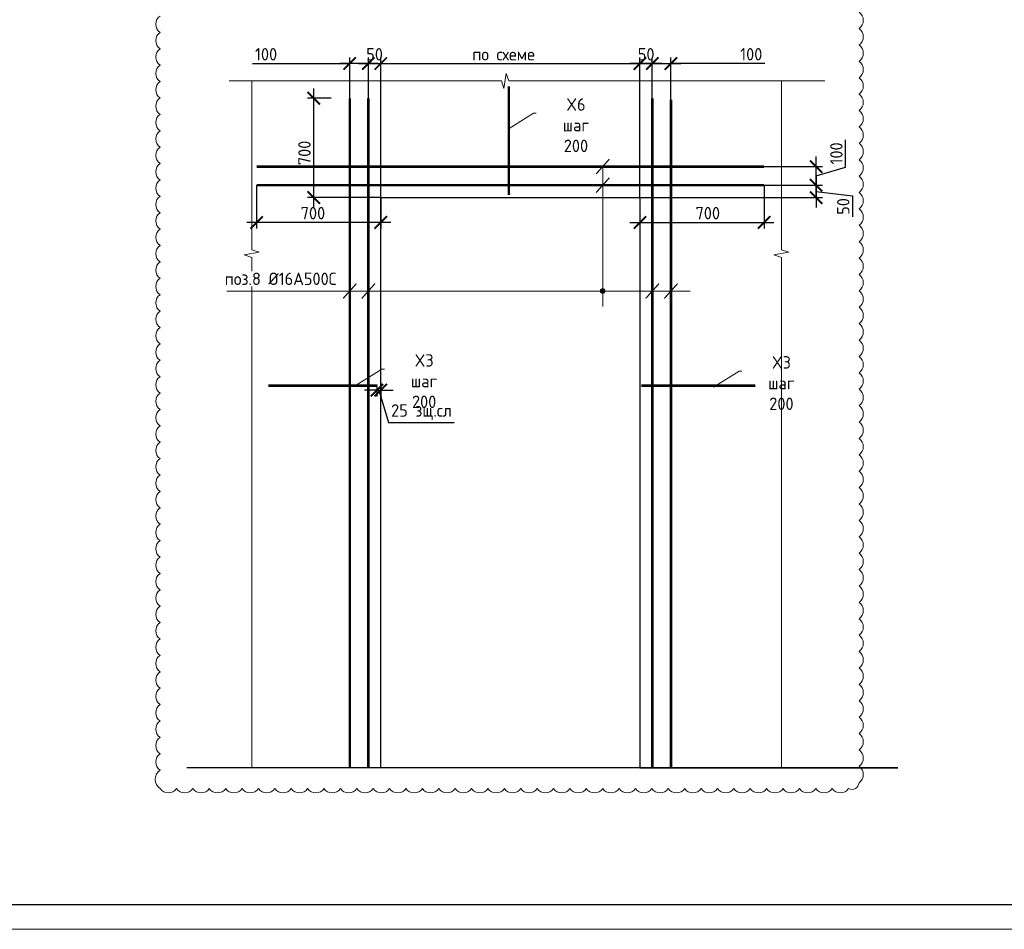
# Model space of a CAD drawing. Header units: millimetres. Extents: x 376598 to 1249954, y -318491 to -22134.
# Tile 162 of 256: x 620098 to 639929, y -168790 to -150471. Entities that reach past the tile are written whole.
import ezdxf
from ezdxf import colors
from ezdxf.entities.mleader import LeaderData, LeaderLine
from ezdxf.math import Vec2, Vec3

# ---------------------------------------------------------------- set-up
doc = ezdxf.new("R2010")
doc.units = ezdxf.units.MM
for name, color, linetype, lineweight in [('Арматура', 152, 'Continuous', 40), ('Выноски', 20, 'Continuous', 20), ('подоснова', 151, 'Continuous', 5), ('размер', 1, 'Continuous', 25), ('РАЗМЕРЫ', 1, 'Continuous', 9), ('ТОНКИЕ', 7, 'Continuous', 9)]:
    doc.layers.add(name, color=color, linetype=linetype, lineweight=lineweight)
doc.layers.add('ТОЛСТЫЕ_ОСНОВНЫЕ', color=6, linetype='Continuous')
doc.styles.add('GOST-2.304_Type-B', font='GOST_Common.ttf')
doc.dimstyles.new('5х', dxfattribs={"dimscale": 100, "dimtxt": 2.5, "dimasz": 2.5, "dimexe": 1.25, "dimexo": 0, "dimtad": 1, "dimdec": 0, "dimlfac": 0.2, "dimtxsty": 'GOST-2.304_Type-B', "dimblk": 'ARCHTICK', "dimcen": 2.5, "dimdle": 2, "dimadec": 0, "dimazin": 2, "dimtfac": 0.75, "dimtdec": 0, "dimtmove": 1, "dimatfit": 3, "dimfxl": 1, "dimtolj": 1, "dimarcsym": 1})
doc.dimstyles.new('СПДС', dxfattribs={"dimscale": 100, "dimtxt": 2.5, "dimasz": 2.5, "dimexe": 1.25, "dimexo": 0, "dimtad": 1, "dimdec": 0, "dimtxsty": 'GOST-2.304_Type-B', "dimblk": 'ARCHTICK', "dimcen": 2.5, "dimdle": 2, "dimadec": 0, "dimazin": 2, "dimtfac": 0.75, "dimtdec": 0, "dimtmove": 1, "dimatfit": 3, "dimfxl": 1, "dimtolj": 1, "dimarcsym": 1})

# ---------------------------------------------------------------- blocks, each defined once
blk = doc.blocks.new('*U2962')
at = {"layer": 'ТОЛСТЫЕ_ОСНОВНЫЕ', "color": 6}
blk.add_lwpolyline([(20, 5), (836, 5), (836, 589), (20, 589)], close=True, dxfattribs=at)
at = {"layer": 'ТОНКИЕ'}
blk.add_lwpolyline([(0, 0), (841, 0), (841, 594), (0, 594)], close=True, dxfattribs=at)
blk = doc.blocks.new('_ArchTick')
at = {"color": 0, "linetype": 'ByBlock', "const_width": 0.15}
blk.add_lwpolyline([(-0.5, -0.5), (0.5, 0.5)], dxfattribs=at)
blk = doc.blocks.new('*D3795')
at = {"layer": 'DEFPOINTS', "color": 0, "linetype": 'Continuous', "lineweight": 0, "transparency": 16777216}
for p in [(624871, -153804), (627371, -154054), (624871, -154554)]:
    blk.add_point(p, dxfattribs=at)
at = {"layer": 'РАЗМЕРЫ', "color": 0, "linetype": 'Continuous', "lineweight": -2, "transparency": 16777216}
for p, q in [((624871, -153804), (624871, -154679)), ((627371, -154054), (627371, -154679)), ((627571, -154554), (624671, -154554))]:
    blk.add_line(p, q, dxfattribs=at)
at = {"layer": 'РАЗМЕРЫ', "color": 0, "linetype": 'Continuous', "lineweight": -2, "transparency": 16777216, "xscale": 250, "yscale": 250, "zscale": 250, "rotation": 180}
blk.add_blockref('_ArchTick', (624871, -154554), dxfattribs=at)
at = {"layer": 'РАЗМЕРЫ', "color": 0, "linetype": 'Continuous', "lineweight": -2, "transparency": 16777216, "xscale": 250, "yscale": 250, "zscale": 250}
blk.add_blockref('_ArchTick', (627371, -154554), dxfattribs=at)
at = {"layer": 'РАЗМЕРЫ', "color": 0, "linetype": 'Continuous', "lineweight": 0, "transparency": 16777216, "insert": (626004, -154367), "char_height": 250, "attachment_point": 5, "style": 'GOST-2.304_Type-B'}
blk.add_mtext('\\A1;700', dxfattribs=at)
blk = doc.blocks.new('*D3796')
at = {"layer": 'DEFPOINTS', "color": 0, "linetype": 'Continuous', "lineweight": 0, "transparency": 16777216}
for p in [(635090, -153804), (632590, -154054), (635090, -154554)]:
    blk.add_point(p, dxfattribs=at)
at = {"layer": 'РАЗМЕРЫ', "color": 0, "linetype": 'Continuous', "lineweight": -2, "transparency": 16777216}
for p, q in [((635090, -153804), (635090, -154679)), ((632590, -154054), (632590, -154679)), ((632390, -154554), (635290, -154554))]:
    blk.add_line(p, q, dxfattribs=at)
at = {"layer": 'РАЗМЕРЫ', "color": 0, "linetype": 'Continuous', "lineweight": -2, "transparency": 16777216, "xscale": 250, "yscale": 250, "zscale": 250, "rotation": 180}
blk.add_blockref('_ArchTick', (632590, -154554), dxfattribs=at)
at = {"layer": 'РАЗМЕРЫ', "color": 0, "linetype": 'Continuous', "lineweight": -2, "transparency": 16777216, "xscale": 250, "yscale": 250, "zscale": 250}
blk.add_blockref('_ArchTick', (635090, -154554), dxfattribs=at)
at = {"layer": 'РАЗМЕРЫ', "color": 0, "linetype": 'Continuous', "lineweight": 0, "transparency": 16777216, "insert": (633957, -154367), "char_height": 250, "attachment_point": 5, "style": 'GOST-2.304_Type-B'}
blk.add_mtext('\\A1;700', dxfattribs=at)
blk = doc.blocks.new('*D3797')
at = {"layer": 'DEFPOINTS', "color": 0, "linetype": 'Continuous', "lineweight": 0, "transparency": 16777216}
for p in [(632590, -151354), (632840, -152054), (632590, -154054)]:
    blk.add_point(p, dxfattribs=at)
at = {"layer": 'РАЗМЕРЫ', "color": 0, "linetype": 'Continuous', "lineweight": -2, "transparency": 16777216}
for p, q in [((632590, -154054), (632590, -151229)), ((632840, -152054), (632840, -151229)), ((633040, -151354), (632390, -151354))]:
    blk.add_line(p, q, dxfattribs=at)
at = {"layer": 'РАЗМЕРЫ', "color": 0, "linetype": 'Continuous', "lineweight": -2, "transparency": 16777216, "xscale": 250, "yscale": 250, "zscale": 250, "rotation": 180}
blk.add_blockref('_ArchTick', (632590, -151354), dxfattribs=at)
at = {"layer": 'РАЗМЕРЫ', "color": 0, "linetype": 'Continuous', "lineweight": -2, "transparency": 16777216, "xscale": 250, "yscale": 250, "zscale": 250}
blk.add_blockref('_ArchTick', (632840, -151354), dxfattribs=at)
at = {"layer": 'РАЗМЕРЫ', "color": 0, "linetype": 'Continuous', "lineweight": 0, "transparency": 16777216, "insert": (632715, -151167), "char_height": 250, "attachment_point": 5, "style": 'GOST-2.304_Type-B'}
blk.add_mtext('\\A1;50', dxfattribs=at)
blk = doc.blocks.new('*D3798')
at = {"layer": 'DEFPOINTS', "color": 0, "linetype": 'Continuous', "lineweight": 0, "transparency": 16777216}
for p in [(633215, -151354), (632840, -152054), (633215, -152082)]:
    blk.add_point(p, dxfattribs=at)
at = {"layer": 'РАЗМЕРЫ', "color": 0, "linetype": 'Continuous', "lineweight": -2, "transparency": 16777216}
for p, q in [((632840, -152054), (632840, -151229)), ((633215, -152082), (633215, -151229)), ((632640, -151354), (633415, -151354)), ((635108, -151354), (633215, -151354))]:
    blk.add_line(p, q, dxfattribs=at)
at = {"layer": 'РАЗМЕРЫ', "color": 0, "linetype": 'Continuous', "lineweight": -2, "transparency": 16777216, "xscale": 250, "yscale": 250, "zscale": 250, "rotation": 180}
blk.add_blockref('_ArchTick', (632840, -151354), dxfattribs=at)
at = {"layer": 'РАЗМЕРЫ', "color": 0, "linetype": 'Continuous', "lineweight": -2, "transparency": 16777216, "xscale": 250, "yscale": 250, "zscale": 250}
blk.add_blockref('_ArchTick', (633215, -151354), dxfattribs=at)
at = {"layer": 'РАЗМЕРЫ', "color": 0, "linetype": 'Continuous', "lineweight": 0, "transparency": 16777216, "insert": (634833, -151167), "char_height": 250, "attachment_point": 5, "style": 'GOST-2.304_Type-B'}
blk.add_mtext('\\A1;100', dxfattribs=at)
blk = doc.blocks.new('*D3799')
at = {"layer": 'DEFPOINTS', "color": 0, "linetype": 'Continuous', "lineweight": 0, "transparency": 16777216}
for p in [(627371, -151354), (627121, -152054), (627371, -154054)]:
    blk.add_point(p, dxfattribs=at)
at = {"layer": 'РАЗМЕРЫ', "color": 0, "linetype": 'Continuous', "lineweight": -2, "transparency": 16777216}
for p, q in [((627121, -152054), (627121, -151229)), ((627371, -154054), (627371, -151229)), ((626921, -151354), (627571, -151354))]:
    blk.add_line(p, q, dxfattribs=at)
at = {"layer": 'РАЗМЕРЫ', "color": 0, "linetype": 'Continuous', "lineweight": -2, "transparency": 16777216, "xscale": 250, "yscale": 250, "zscale": 250, "rotation": 180}
blk.add_blockref('_ArchTick', (627121, -151354), dxfattribs=at)
at = {"layer": 'РАЗМЕРЫ', "color": 0, "linetype": 'Continuous', "lineweight": -2, "transparency": 16777216, "xscale": 250, "yscale": 250, "zscale": 250}
blk.add_blockref('_ArchTick', (627371, -151354), dxfattribs=at)
at = {"layer": 'РАЗМЕРЫ', "color": 0, "linetype": 'Continuous', "lineweight": 0, "transparency": 16777216, "insert": (627246, -151167), "char_height": 250, "attachment_point": 5, "style": 'GOST-2.304_Type-B'}
blk.add_mtext('\\A1;50', dxfattribs=at)
blk = doc.blocks.new('*D3800')
at = {"layer": 'DEFPOINTS', "color": 0, "linetype": 'Continuous', "lineweight": 0, "transparency": 16777216}
for p in [(626746, -151354), (626746, -152054), (627121, -152054)]:
    blk.add_point(p, dxfattribs=at)
at = {"layer": 'РАЗМЕРЫ', "color": 0, "linetype": 'Continuous', "lineweight": -2, "transparency": 16777216}
for p, q in [((626746, -152054), (626746, -151229)), ((627121, -152054), (627121, -151229)), ((624786, -151354), (626746, -151354)), ((627321, -151354), (626546, -151354))]:
    blk.add_line(p, q, dxfattribs=at)
at = {"layer": 'РАЗМЕРЫ', "color": 0, "linetype": 'Continuous', "lineweight": -2, "transparency": 16777216, "xscale": 250, "yscale": 250, "zscale": 250, "rotation": 180}
blk.add_blockref('_ArchTick', (626746, -151354), dxfattribs=at)
at = {"layer": 'РАЗМЕРЫ', "color": 0, "linetype": 'Continuous', "lineweight": -2, "transparency": 16777216, "xscale": 250, "yscale": 250, "zscale": 250}
blk.add_blockref('_ArchTick', (627121, -151354), dxfattribs=at)
at = {"layer": 'РАЗМЕРЫ', "color": 0, "linetype": 'Continuous', "lineweight": 0, "transparency": 16777216, "insert": (625061, -151167), "char_height": 250, "attachment_point": 5, "style": 'GOST-2.304_Type-B'}
blk.add_mtext('\\A1;100', dxfattribs=at)
blk = doc.blocks.new('*D3801')
at = {"layer": 'DEFPOINTS', "color": 0, "linetype": 'Continuous', "lineweight": 0, "transparency": 16777216}
for p in [(635090, -153804), (632590, -154054), (636140, -154054)]:
    blk.add_point(p, dxfattribs=at)
at = {"layer": 'РАЗМЕРЫ', "color": 0, "linetype": 'Continuous', "lineweight": -2, "transparency": 16777216}
for p, q in [((636140, -153604), (636140, -154254)), ((635090, -153804), (636265, -153804)), ((632590, -154054), (636265, -154054)), ((636140, -153929), (636873, -154019)), ((636873, -154019), (636873, -154444))]:
    blk.add_line(p, q, dxfattribs=at)
at = {"layer": 'РАЗМЕРЫ', "color": 0, "linetype": 'Continuous', "lineweight": -2, "transparency": 16777216, "xscale": 250, "yscale": 250, "zscale": 250}
for p, rotation in [((636140, -153804), 90), ((636140, -154054), 270)]:
    blk.add_blockref('_ArchTick', p, dxfattribs=dict(at, rotation=rotation))
at = {"layer": 'РАЗМЕРЫ', "color": 0, "linetype": 'Continuous', "lineweight": 0, "transparency": 16777216, "insert": (636686, -154232), "char_height": 250, "attachment_point": 5, "rotation": 90, "style": 'GOST-2.304_Type-B'}
blk.add_mtext('\\A1;50', dxfattribs=at)
blk = doc.blocks.new('*D3802')
at = {"layer": 'DEFPOINTS', "color": 0, "linetype": 'Continuous', "lineweight": 0, "transparency": 16777216}
for p in [(635090, -153429), (636140, -153429), (635090, -153804)]:
    blk.add_point(p, dxfattribs=at)
at = {"layer": 'РАЗМЕРЫ', "color": 0, "linetype": 'Continuous', "lineweight": -2, "transparency": 16777216}
for p, q in [((636734, -153439), (636734, -152889)), ((636140, -154004), (636140, -153229)), ((635090, -153429), (636265, -153429)), ((636140, -153617), (636734, -153439)), ((635090, -153804), (636265, -153804))]:
    blk.add_line(p, q, dxfattribs=at)
at = {"layer": 'РАЗМЕРЫ', "color": 0, "linetype": 'Continuous', "lineweight": -2, "transparency": 16777216, "xscale": 250, "yscale": 250, "zscale": 250}
for p, rotation in [((636140, -153429), 90), ((636140, -153804), 270)]:
    blk.add_blockref('_ArchTick', p, dxfattribs=dict(at, rotation=rotation))
at = {"layer": 'РАЗМЕРЫ', "color": 0, "linetype": 'Continuous', "lineweight": 0, "transparency": 16777216, "insert": (636547, -153164), "char_height": 250, "attachment_point": 5, "rotation": 90, "style": 'GOST-2.304_Type-B'}
blk.add_mtext('\\A1;100', dxfattribs=at)
blk = doc.blocks.new('*D3803')
at = {"layer": 'DEFPOINTS', "color": 0, "linetype": 'Continuous', "lineweight": 0, "transparency": 16777216}
for p in [(632590, -151354), (627371, -153436), (632590, -154054)]:
    blk.add_point(p, dxfattribs=at)
at = {"layer": 'РАЗМЕРЫ', "color": 0, "linetype": 'Continuous', "lineweight": -2, "transparency": 16777216}
for p, q in [((627371, -153436), (627371, -151229)), ((632590, -154054), (632590, -151229)), ((627171, -151354), (632790, -151354))]:
    blk.add_line(p, q, dxfattribs=at)
at = {"layer": 'РАЗМЕРЫ', "color": 0, "linetype": 'Continuous', "lineweight": -2, "transparency": 16777216, "xscale": 250, "yscale": 250, "zscale": 250, "rotation": 180}
blk.add_blockref('_ArchTick', (627371, -151354), dxfattribs=at)
at = {"layer": 'РАЗМЕРЫ', "color": 0, "linetype": 'Continuous', "lineweight": -2, "transparency": 16777216, "xscale": 250, "yscale": 250, "zscale": 250}
blk.add_blockref('_ArchTick', (632590, -151354), dxfattribs=at)
at = {"layer": 'РАЗМЕРЫ', "color": 0, "linetype": 'Continuous', "lineweight": 0, "transparency": 16777216, "insert": (629844, -151167), "char_height": 250, "attachment_point": 5, "style": 'GOST-2.304_Type-B'}
blk.add_mtext('\\A1;по схеме', dxfattribs=at)
blk = doc.blocks.new('*D3804')
at = {"layer": 'DEFPOINTS', "color": 0, "linetype": 'Continuous', "lineweight": 0, "transparency": 16777216}
for p in [(626021, -152054), (626371, -152054), (627371, -154054)]:
    blk.add_point(p, dxfattribs=at)
at = {"layer": 'РАЗМЕРЫ', "color": 0, "linetype": 'Continuous', "lineweight": -2, "transparency": 16777216}
for p, q in [((626021, -154254), (626021, -151854)), ((626371, -152054), (625896, -152054)), ((627371, -154054), (625896, -154054))]:
    blk.add_line(p, q, dxfattribs=at)
at = {"layer": 'РАЗМЕРЫ', "color": 0, "linetype": 'Continuous', "lineweight": -2, "transparency": 16777216, "xscale": 250, "yscale": 250, "zscale": 250}
for p, rotation in [((626021, -152054), 90), ((626021, -154054), 270)]:
    blk.add_blockref('_ArchTick', p, dxfattribs=dict(at, rotation=rotation))
at = {"layer": 'РАЗМЕРЫ', "color": 0, "linetype": 'Continuous', "lineweight": 0, "transparency": 16777216, "insert": (625834, -153154), "char_height": 250, "attachment_point": 5, "rotation": 90, "style": 'GOST-2.304_Type-B'}
blk.add_mtext('\\A1;700', dxfattribs=at)
blk = doc.blocks.new('_None')
blk = doc.blocks.new('*D3794')
at = {"layer": 'DEFPOINTS', "color": 0, "lineweight": 0, "transparency": 16777216}
for p in [(627293, -157840), (627371, -157787), (627371, -157932)]:
    blk.add_point(p, dxfattribs=at)
at = {"layer": 'РАЗМЕРЫ', "color": 0, "lineweight": -2, "transparency": 16777216}
for p, q in [((627293, -157840), (627293, -158057)), ((627371, -157787), (627371, -158057)), ((627293, -157932), (627043, -157932)), ((627293, -157932), (627371, -157932)), ((627293, -157932), (627371, -157932)), ((627332, -157932), (627527, -158582)), ((627371, -157932), (627621, -157932)), ((627527, -158582), (628850, -158582))]:
    blk.add_line(p, q, dxfattribs=at)
at = {"layer": 'РАЗМЕРЫ', "color": 0, "lineweight": -2, "transparency": 16777216, "xscale": 250, "yscale": 250, "zscale": 250}
blk.add_blockref('_ArchTick', (627293, -157932), dxfattribs=at)
at = {"layer": 'РАЗМЕРЫ', "color": 0, "lineweight": -2, "transparency": 16777216, "xscale": 250, "yscale": 250, "zscale": 250, "rotation": 180}
blk.add_blockref('_ArchTick', (627371, -157932), dxfattribs=at)
at = {"layer": 'РАЗМЕРЫ', "color": 0, "lineweight": 0, "transparency": 16777216, "insert": (628189, -158375), "char_height": 250, "attachment_point": 5, "style": 'GOST-2.304_Type-B'}
blk.add_mtext('\\A1;25 зщ.сл', dxfattribs=at)

msp = doc.modelspace()

# ---------------------------------------------------------------- hatches: boundary and pattern name
at = {"layer": 'РАЗМЕРЫ'}
h = msp.add_hatch(color=2, dxfattribs=at)
h.dxf.hatch_style = 1
h.paths.add_polyline_path([(631840.4, -155884.9), (631840.4, -155934.9), (631890.4, -155934.9, 0.4142136)])
h.paths.add_polyline_path([(631890.4, -155934.9), (631840.4, -155934.9), (631840.4, -155984.9, 0.4142136)])
h.paths.add_polyline_path([(631840.4, -155934.9), (631790.4, -155934.9, 0.4142136), (631840.4, -155984.9)])
h.paths.add_polyline_path([(631840.4, -155884.9, 0.4142136), (631790.4, -155934.9), (631840.4, -155934.9)])

# ---------------------------------------------------------------- linework, layer by layer
at = {"layer": 'Арматура', "const_width": 50}
for points in [[(629950.8, -154004.3), (629950.8, -151815.9)], [(626746.2, -165535.8), (626746.2, -152054.3)], [(627121.2, -165535.8), (627121.2, -152054.3)], [(632840.4, -165535.8), (632840.4, -152054.3)], [(633215.4, -165535.8), (633215.4, -152081.5)], [(635090.4, -153429.3), (624871.2, -153429.3)], [(635090.4, -153804.3), (624871.2, -153804.3)], [(627301.2, -157840.4), (625104.5, -157840.4)], [(632620.4, -157840.4), (634915.5, -157840.4)]]:
    msp.add_lwpolyline(points, dxfattribs=at)
at = {"layer": 'Выноски', "ltscale": 0.1}
for p, q in [((631840.4, -153429.3), (631840.4, -156250.2)), ((624272, -155934.9), (633600, -155934.9))]:
    msp.add_line(p, q, dxfattribs=at)
at = {"layer": 'Выноски', "ltscale": 0.1, "const_width": 25}
for points in [[(631973.6, -153280.1), (631707.3, -153578.6)], [(631973.6, -153655.1), (631707.3, -153953.6)], [(626879.4, -155785.7), (626613.1, -156084.2)], [(627254.4, -155785.7), (626988.1, -156084.2)], [(632973.6, -155785.7), (632707.3, -156084.2)], [(633348.6, -155785.7), (633082.3, -156084.2)]]:
    msp.add_lwpolyline(points, dxfattribs=at)
at = {"layer": 'Выноски'}
msp.add_circle((631840.4, -155934.9), 50, dxfattribs=at)
at = {"layer": 'размер'}
for p, q in [((637785.4, -165535.8), (623461.6, -165535.8)), ((632590.4, -165535.8), (637785.4, -165535.8))]:
    msp.add_line(p, q, dxfattribs=at)
msp.add_lwpolyline([(627371.2, -154054.3), (632590.4, -154054.3), (632590.4, -165535.8), (627371.2, -165535.8)], close=True, dxfattribs=at)
at = {"layer": 'РАЗМЕРЫ'}
for points in [[(636315, -151704.3), (629948.8, -151704.3), (629896.4, -151554.3), (629846.4, -151854.3), (629799.3, -151704.3), (624318.7, -151704.3)], [(624771.2, -165535.8), (624771.2, -155256.8), (624621.2, -155204.3), (624921.2, -155154.3), (624771.2, -155107.2), (624771.2, -151704.3)], [(635440.4, -151704.3), (635440.4, -155107.2), (635590.4, -155154.3), (635290.4, -155204.3), (635440.4, -155256.8), (635440.4, -165535.8)]]:
    msp.add_lwpolyline(points, dxfattribs=at)

# ---------------------------------------------------------------- block references
at = {"xscale": 100, "yscale": 100, "zscale": 100}
msp.add_blockref('*U2962', (577095.4, -168789.7, 3100), dxfattribs=at)

# ---------------------------------------------------------------- dimensions: what is measured, and where the dimension line sits
at = {"layer": 'РАЗМЕРЫ', "linetype": 'Continuous', "lineweight": 0}
for base, p1, p2, text, picture, middle in [((632590.4, -151354.3), (627371.2, -153435.6), (632590.4, -154054.3), 'по схеме', '*D3803', (629844.4, -151354.3)), ((626746.2, -151354.3), (627121.2, -152054.3), (626746.2, -152054.3), '100', '*D3800', (625060.7, -151398.4)), ((633215.4, -151354.3), (632840.4, -152054.3), (633215.4, -152081.5), '100', '*D3798', (634833.5, -151418.5)), ((624871.2, -154554.3), (627371.2, -154054.3), (624871.2, -153804.3), '700', '*D3795', (626004.4, -154554.3))]:
    dim = msp.add_linear_dim(base=base, p1=p1, p2=p2, text=text, dimstyle='5х', override={"dimrnd": 5}, dxfattribs=at)
    dim.commit()
    dim.dimension.update_dxf_attribs({"geometry": picture, "text_midpoint": middle, "dimtype": 160})
for base, p1, p2, picture, middle in [((627371.2, -151354.3), (627121.2, -152054.3), (627371.2, -154054.3), '*D3799', (627246.2, -151354.3)), ((632590.4, -151354.3), (632840.4, -152054.3), (632590.4, -154054.3), '*D3797', (632715.4, -151354.3))]:
    dim = msp.add_linear_dim(base=base, p1=p1, p2=p2, dimstyle='5х', override={"dimrnd": 5}, dxfattribs=at)
    dim.commit()
    dim.dimension.update_dxf_attribs({"geometry": picture, "text_midpoint": middle, "dimtype": 160})
for base, p1, p2, angle, picture, middle in [((626021.2, -152054.3), (627371.2, -154054.3), (626371.2, -152054.3), 90, '*D3804', (626021.2, -153154.3)), ((635090.4, -154554.3), (632590.4, -154054.3), (635090.4, -153804.3), 180, '*D3796', (633957.3, -154554.3))]:
    dim = msp.add_linear_dim(base=base, p1=p1, p2=p2, angle=angle, text='700', dimstyle='5х', override={"dimrnd": 5}, dxfattribs=at)
    dim.commit()
    dim.dimension.update_dxf_attribs({"geometry": picture, "text_midpoint": middle, "dimtype": 160})
dim = msp.add_linear_dim(base=(636140.4, -153429.3), p1=(635090.4, -153804.3), p2=(635090.4, -153429.3), angle=90, text='100', dimstyle='5х', override={"dimrnd": 5}, dxfattribs=at)
dim.commit()
dim.dimension.update_dxf_attribs({"geometry": '*D3802', "text_midpoint": (636546.7, -153376.2)})
dim = msp.add_linear_dim(base=(636140.4, -154054.3), p1=(635090.4, -153804.3), p2=(632590.4, -154054.3), angle=90, dimstyle='5х', override={"dimrnd": 5}, dxfattribs=at)
dim.commit()
dim.dimension.update_dxf_attribs({"geometry": '*D3801', "text_midpoint": (636873.3, -154081.8), "dimtype": 160})
at = {"layer": 'РАЗМЕРЫ', "color": 5, "lineweight": 0}
dim = msp.add_linear_dim(base=(627371.2, -157931.7), p1=(627293.4, -157840.4), p2=(627371.2, -157786.9), text='25 зщ.сл', dimstyle='СПДС', dxfattribs=at)
dim.commit()
dim.dimension.update_dxf_attribs({"geometry": '*D3794', "text_midpoint": (627589.8, -158375.4)})

# ---------------------------------------------------------------- leaders
at = {"layer": 'подоснова'}
ml = msp.add_multileader_mtext('Standard', dxfattribs=at)
ml.set_content('X6 шаг 200', color=256, style='GOST-2.304_Type-B')
ml.set_leader_properties(color=256, linetype='ByLayer', lineweight=15)
ml.set_arrow_properties(name='NONE')
ml.build(insert=Vec2(0, 0))
ml.multileader.update_dxf_attribs({"text_left_attachment_type": 6, "text_right_attachment_type": 6, "dogleg_length": 10, "arrow_head_size": 18})
ctx = ml.context
ctx.base_point, ctx.char_height, ctx.arrow_head_size, ctx.landing_gap_size, ctx.plane_origin = Vec3(630458.6, -152353.8), 250, 18, 20, Vec3(629464.1, -151581.6)
ctx.left_attachment, ctx.right_attachment, ctx.text_align_type = 6, 6, 1
notes = []
notes.append((ctx, [(0, (1, 1, 0), (630448.6, -152353.8), (1, 0), 10, [(0, [(629934.9, -152675)], 0, [])])]))
ctx.mtext.insert, ctx.mtext.width, ctx.mtext.alignment, ctx.mtext.flow_direction = Vec3(631301.8, -152053.8), 22.898, 2, 5
ml = msp.add_multileader_mtext('Standard', dxfattribs=at)
ml.set_content('X3 шаг 200', color=256, style='GOST-2.304_Type-B')
ml.set_leader_properties(color=256, linetype='ByLayer', lineweight=15)
ml.set_arrow_properties(name='NONE')
ml.build(insert=Vec2(0, 0))
ml.multileader.update_dxf_attribs({"text_left_attachment_type": 6, "text_right_attachment_type": 6, "dogleg_length": 10, "arrow_head_size": 18})
ctx = ml.context
ctx.base_point, ctx.char_height, ctx.arrow_head_size, ctx.landing_gap_size, ctx.plane_origin = Vec3(627401, -157507.8), 250, 18, 20, Vec3(626406.5, -156735.6)
ctx.left_attachment, ctx.right_attachment, ctx.text_align_type = 6, 6, 1
notes.append((ctx, [(0, (1, 1, 0), (627391, -157507.8), (1, 0), 10, [(0, [(626877.3, -157829)], 0, [])])]))
ctx.mtext.insert, ctx.mtext.width, ctx.mtext.alignment, ctx.mtext.flow_direction = Vec3(628244.1, -157207.8), 22.898, 2, 5
ml = msp.add_multileader_mtext('Standard', dxfattribs=at)
ml.set_content('X3 шаг 200', color=256, style='GOST-2.304_Type-B')
ml.set_leader_properties(color=256, linetype='ByLayer', lineweight=15)
ml.set_arrow_properties(name='NONE')
ml.build(insert=Vec2(0, 0))
ml.multileader.update_dxf_attribs({"text_left_attachment_type": 6, "text_right_attachment_type": 6, "dogleg_length": 10, "arrow_head_size": 18})
ctx = ml.context
ctx.base_point, ctx.char_height, ctx.arrow_head_size, ctx.landing_gap_size, ctx.plane_origin = Vec3(634596.9, -157547.9), 250, 18, 20, Vec3(633602.4, -156775.7)
ctx.left_attachment, ctx.right_attachment, ctx.text_align_type = 6, 6, 1
notes.append((ctx, [(0, (1, 1, 0), (634586.9, -157547.9), (1, 0), 10, [(0, [(634073.2, -157869.1)], 0, [])])]))
ctx.mtext.insert, ctx.mtext.width, ctx.mtext.alignment, ctx.mtext.flow_direction = Vec3(635440, -157247.9), 22.898, 2, 5
for ctx, leaders in notes:
    for number, flags, end, landing, length, lines in leaders:
        leader = LeaderData()
        leader.index, (leader.has_last_leader_line, leader.has_dogleg_vector, leader.attachment_direction) = number, flags
        leader.last_leader_point, leader.dogleg_vector, leader.dogleg_length = Vec3(end), Vec3(landing), length
        for number, points, colour, breaks in lines:
            line = LeaderLine()
            line.index, line.vertices, line.color, line.breaks = number, Vec3.list(points), colors.encode_raw_color(colour), breaks
            leader.lines.append(line)
        ctx.leaders.append(leader)

# ---------------------------------------------------------------- next in the draw order: texts
at = {"layer": 'подоснова', "color": 4, "ltscale": 0.3, "insert": (624227.6, -155564.4), "char_height": 250, "attachment_point": 1, "style": 'GOST-2.304_Type-B', "bg_fill": 3, "box_fill_scale": 1.1, "bg_fill_color": 256, "bg_fill_transparency": 0}
msp.add_mtext('поз.8 %%C16А500С', dxfattribs=at)

# ---------------------------------------------------------------- next in the draw order: linework, layer by layer
at = {"layer": 'РАЗМЕРЫ', "color": 242, "true_color": 0xcd2027}
msp.add_lwpolyline([(622926.1, -150396.6, 0.5205671), (622926.1, -150726.8, 0.5205671), (622926.1, -151056.9, 0.5205671), (622926.1, -151387.1, 0.5205671), (622926.1, -151717.3, 0.5205671), (622926.1, -152047.4, 0.5205671), (622926.1, -152377.6, 0.5205671), (622926.1, -152707.8, 0.5205671), (622926.1, -153037.9, 0.5205671), (622926.1, -153368.1, 0.5205671), (622926.1, -153698.3, 0.5205671), (622926.1, -154028.4, 0.5205671), (622926.1, -154358.6, 0.5205671), (622926.1, -154688.8, 0.5205671), (622926.1, -155018.9, 0.5205671), (622926.1, -155349.1, 0.5205671), (622926.1, -155679.3, 0.5205671), (622926.1, -156009.4, 0.5205671), (622926.1, -156339.6, 0.5205671), (622926.1, -156669.8, 0.5205671), (622926.1, -156999.9, 0.5205671), (622926.1, -157330.1, 0.5205671), (622926.1, -157660.3, 0.5205671), (622926.1, -157990.4, 0.5205671), (622926.1, -158320.6, 0.5205671), (622926.1, -158650.8, 0.5205671), (622926.1, -158980.9, 0.5205671), (622926.1, -159311.1, 0.5205671), (622926.1, -159641.3, 0.5205671), (622926.1, -159971.4, 0.5205671), (622926.1, -160301.6, 0.5205671), (622926.1, -160631.8, 0.5205671), (622926.1, -160961.9, 0.5205671), (622926.1, -161292.1, 0.5205671), (622926.1, -161622.3, 0.5205671), (622926.1, -161952.4, 0.5205671), (622926.1, -162282.6, 0.5205671), (622926.1, -162612.8, 0.5205671), (622926.1, -162942.9, 0.5205671), (622926.1, -163273.1, 0.5205671), (622926.1, -163603.3, 0.5205671), (622926.1, -163933.4, 0.5205671), (622926.1, -164263.6, 0.5205671), (622926.1, -164593.8, 0.5205671), (622926.1, -164923.9, 0.5205671), (622926.1, -165254.1, 0.5205671), (622926.1, -165584.3, 0.5205671), (622926.1, -165957.1, 0.5205671), (623256.3, -165957.1, 0.5205671), (623586.4, -165957.1, 0.5205671), (623916.6, -165957.1, 0.5205671), (624246.8, -165957.1, 0.5205671), (624576.9, -165957.1, 0.5205671), (624907.1, -165957.1, 0.5205671), (625237.3, -165957.1, 0.5205671), (625567.4, -165957.1, 0.5205671), (625897.6, -165957.1, 0.5205671), (626227.8, -165957.1, 0.5205671), (626557.9, -165957.1, 0.5205671), (626888.1, -165957.1, 0.5205671), (627218.3, -165957.1, 0.5205671), (627548.4, -165957.1, 0.5205671), (627878.6, -165957.1, 0.5205671), (628208.7, -165957.1, 0.5205671), (628538.9, -165957.1, 0.5205671), (628869.1, -165957.1, 0.5205671), (629199.2, -165957.1, 0.5205671), (629529.4, -165957.1, 0.5205671), (629859.6, -165957.1, 0.5205671), (630189.7, -165957.1, 0.5205671), (630519.9, -165957.1, 0.5205671), (630850.1, -165957.1, 0.5205671), (631180.2, -165957.1, 0.5205671), (631510.4, -165957.1, 0.5205671), (631840.6, -165957.1, 0.5205671), (632170.7, -165957.1, 0.5205671), (632500.9, -165957.1, 0.5205671), (632831.1, -165957.1, 0.5205671), (633161.2, -165957.1, 0.5205671), (633491.4, -165957.1, 0.5205671), (633821.6, -165957.1, 0.5205671), (634151.7, -165957.1, 0.5205671), (634481.9, -165957.1, 0.5205671), (634812.1, -165957.1, 0.5205671), (635142.2, -165957.1, 0.5205671), (635472.4, -165957.1, 0.5205671), (635802.6, -165957.1, 0.5205671), (636132.7, -165957.1, 0.5205671), (636462.9, -165957.1, 0.5205671), (636793.1, -165957.1, 0.5205671), (637003.4, -165837.3, 0.5205671), (637003.4, -165507.1, 0.5205671), (637003.4, -165177, 0.5205671), (637003.4, -164846.8, 0.5205671), (637003.4, -164516.6, 0.5205671), (637003.4, -164186.5, 0.5205671), (637003.4, -163856.3, 0.5205671), (637003.4, -163526.1, 0.5205671), (637003.4, -163196, 0.5205671), (637003.4, -162865.8, 0.5205671), (637003.4, -162535.6, 0.5205671), (637003.4, -162205.5, 0.5205671), (637003.4, -161875.3, 0.5205671), (637003.4, -161545.1, 0.5205671), (637003.4, -161215, 0.5205671), (637003.4, -160884.8, 0.5205671), (637003.4, -160554.6, 0.5205671), (637003.4, -160224.5, 0.5205671), (637003.4, -159894.3, 0.5205671), (637003.4, -159564.1, 0.5205671), (637003.4, -159234, 0.5205671), (637003.4, -158903.8, 0.5205671), (637003.4, -158573.6, 0.5205671), (637003.4, -158243.5, 0.5205671), (637003.4, -157913.3, 0.5205671), (637003.4, -157583.1, 0.5205671), (637003.4, -157253, 0.5205671), (637003.4, -156922.8, 0.5205671), (637003.4, -156592.6, 0.5205671), (637003.4, -156262.5, 0.5205671), (637003.4, -155932.3, 0.5205671), (637003.4, -155602.1, 0.5205671), (637003.4, -155272, 0.5205671), (637003.4, -154941.8, 0.5205671), (637003.4, -154611.6, 0.5205671), (637003.4, -154281.5, 0.5205671), (637003.4, -153951.3, 0.5205671), (637003.4, -153621.1, 0.5205671), (637003.4, -153291, 0.5205671), (637003.4, -152960.8, 0.5205671), (637003.4, -152630.6, 0.5205671), (637003.4, -152300.5, 0.5205671), (637003.4, -151970.3, 0.5205671), (637003.4, -151640.1, 0.5205671), (637003.4, -151310, 0.5205671), (637003.4, -150979.8, 0.5205671), (637003.4, -150649.6, 0.5205671), (637003.4, -150319.5, 0.5205671)], format="xyb", dxfattribs=at)

doc.saveas('drawing.dxf')
